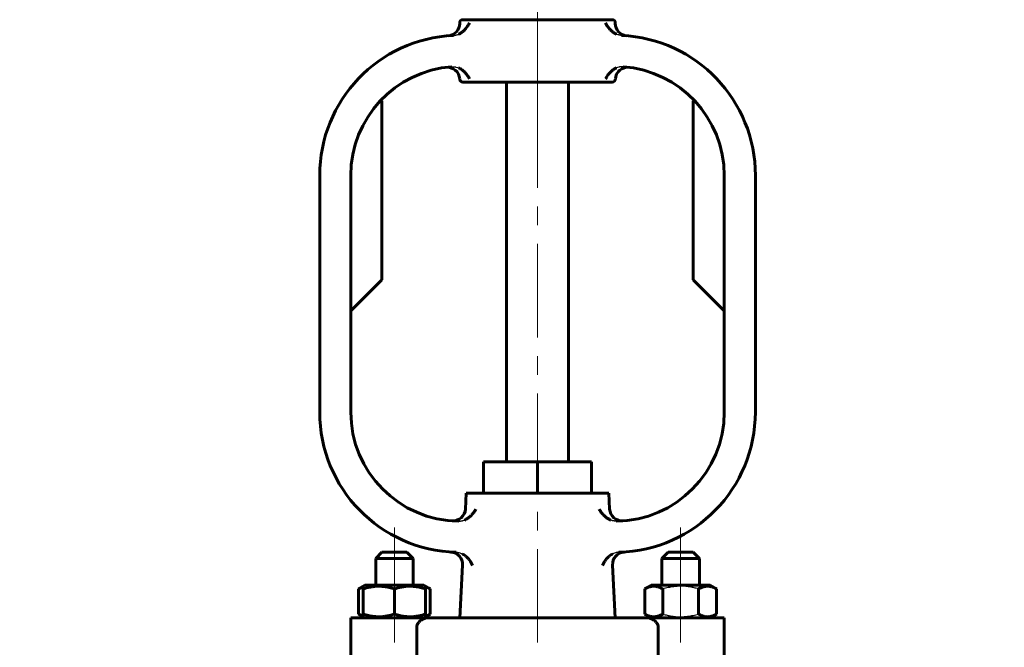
# Model space of a CAD drawing. Header units: millimetres. Extents: x 0 to 420, y 0 to 297.
# Tile 4 of 7: x 84 to 163, y 173 to 223. Entities that reach past the tile are written whole.
import ezdxf

# ---------------------------------------------------------------- set-up
doc = ezdxf.new("R2010")
doc.units = ezdxf.units.MM
for name, pattern in [('K5LT-1', [0]), ('K5LT_AXLED', [12, 7.5, -1.5, 1.5, -1.5]), ('K5LT_BASIC', [0]), ('K5LT_THIN', [0])]:
    doc.linetypes.add(name, pattern=pattern)
doc.layers.add('Системный слой', color=7, linetype='Continuous')
doc.layers.add('Системный слой (1)', color=7, linetype='Continuous', true_color=0x6c6c6c)
doc.styles.add('KDIMTEXTSTYLE', font='txt', dxfattribs={"width": 0.96, "oblique": 15, "height": 5})
doc.styles.add('KTEXTSTYLE', font='txt', dxfattribs={"width": 0.96, "height": 5})
doc.dimstyles.new('KDIMSTYLE (0.50)', dxfattribs={"dimtxt": 5, "dimasz": 1, "dimexe": 2, "dimexo": 0, "dimgap": 1, "dimtad": 1, "dimlfac": 2, "dimtxsty": 'KDIMTEXTSTYLE', "dimsah": 1, "dimcen": 0, "dimdle": 1, "dimadec": 0, "dimazin": 0, "dimtfac": 0.667, "dimtmove": 0, "dimatfit": 3, "dimfxl": 1, "dimtvp": 1, "dimtolj": 1, "dimtzin": 0, "dimarcsym": 0})

# ---------------------------------------------------------------- blocks, each defined once
blk = doc.blocks.new('U3')
at = {"layer": 'Системный слой (1)', "color": 150, "linetype": 'K5LT_BASIC', "lineweight": 60, "true_color": 0x0080ff}
for p, q in [((119.44, 183.674), (119.507, 184.958)), ((118.983, 174.958), (119.204, 179.18))]:
    blk.add_line(p, q, dxfattribs=at)
blk = doc.blocks.new('U4')
at = {"layer": 'Системный слой (1)', "color": 150, "linetype": 'K5LT_BASIC', "lineweight": 60, "true_color": 0x0080ff}
for p, q in [((131.026, 183.674), (130.959, 184.958)), ((131.483, 174.958), (131.262, 179.18))]:
    blk.add_line(p, q, dxfattribs=at)
blk = doc.blocks.new('U7')
at = {"layer": 'Системный слой (1)', "color": 150, "linetype": 'K5LT_BASIC', "lineweight": 60, "true_color": 0x0080ff}
for p, q in [((113.733, 177.558), (111.358, 177.558)), ((116.108, 177.558), (113.733, 177.558))]:
    blk.add_line(p, q, dxfattribs=at)
blk = doc.blocks.new('U8')
at = {"layer": 'Системный слой (1)', "color": 150, "linetype": 'K5LT_BASIC', "lineweight": 60, "true_color": 0x0080ff}
for p, q in [((110.846, 175.253), (110.974, 175.184)), ((110.974, 175.184), (111.103, 175.126)), ((111.103, 175.126), (111.233, 175.081))]:
    blk.add_line(p, q, dxfattribs=at)
blk = doc.blocks.new('U9')
at = {"layer": 'Системный слой (1)', "color": 150, "linetype": 'K5LT_BASIC', "lineweight": 60, "true_color": 0x0080ff}
for p, q in [((116.233, 175.081), (116.363, 175.126)), ((116.363, 175.126), (116.492, 175.184)), ((116.492, 175.184), (116.62, 175.253))]:
    blk.add_line(p, q, dxfattribs=at)
blk = doc.blocks.new('U10')
at = {"layer": 'Системный слой (1)', "color": 150, "linetype": 'K5LT_BASIC', "lineweight": 60, "true_color": 0x0080ff}
for p, q in [((116.363, 177.389), (116.233, 177.434)), ((116.492, 177.331), (116.363, 177.389)), ((116.62, 177.262), (116.492, 177.331))]:
    blk.add_line(p, q, dxfattribs=at)
blk = doc.blocks.new('U11')
at = {"layer": 'Системный слой (1)', "color": 150, "linetype": 'K5LT_BASIC', "lineweight": 60, "true_color": 0x0080ff}
for p, q in [((110.974, 177.331), (110.846, 177.262)), ((111.103, 177.389), (110.974, 177.331)), ((111.233, 177.434), (111.103, 177.389))]:
    blk.add_line(p, q, dxfattribs=at)
blk = doc.blocks.new('D3')
at = {"layer": 'Системный слой (1)'}
for points in [[(68.467, 239.458), (67.809, 244.458), (67.151, 239.458), (67.809, 239.958)], [(67.809, 145.958), (68.467, 150.958), (67.809, 150.458), (67.151, 150.958)]]:
    blk.add_hatch(color=7, dxfattribs=at).paths.add_polyline_path(points)
at = {"layer": 'Системный слой (1)', "color": 7, "linetype": 'K5LT_THIN', "lineweight": 18}
for p, q in [((123.014, 244.458), (65.809, 244.458)), ((67.151, 239.458), (67.809, 244.458)), ((67.809, 244.458), (68.467, 239.458)), ((67.809, 244.458), (67.809, 145.958)), ((67.809, 239.958), (67.151, 239.458)), ((68.467, 239.458), (67.809, 239.958)), ((67.809, 145.958), (67.151, 150.958)), ((67.151, 150.958), (67.809, 150.458)), ((67.809, 150.458), (68.467, 150.958)), ((68.467, 150.958), (67.809, 145.958)), ((162.733, 145.958), (65.809, 145.958))]:
    blk.add_line(p, q, dxfattribs=at)
blk.add_wipeout([(66.809, 190.064), (59.427, 190.064), (59.427, 199.94), (66.809, 199.94)]).dxf.layer = 'Системный слой (1)'
at = {"layer": 'Системный слой (1)', "color": 7, "insert": (60.221, 190.064), "char_height": 5, "attachment_point": 1, "rotation": 90, "style": 'KTEXTSTYLE'}
blk.add_mtext('\\fArial|b0|c204|p34;\\H5.0;\\W1.000;\\Q15;\\fGOST Type AU|b0|i0|c204|p34;\\Q15;\\W0.960;197', dxfattribs=at)
blk = doc.blocks.new('KDIMARROW_01')
at = {"layer": 'Системный слой'}
blk.add_hatch(color=0, dxfattribs=at).paths.add_polyline_path([(0, 0), (-5, 0.658), (-4.5, 0), (-5, -0.658)])
at = {"layer": 'Системный слой', "color": 0, "linetype": 'K5LT_THIN', "lineweight": 18}
for p, q in [((-4.5, 0), (-5, 0.658)), ((-5, 0.658), (0, 0)), ((0, 0), (-5, -0.658)), ((-5, -0.658), (-4.5, 0))]:
    blk.add_line(p, q, dxfattribs=at)
at = {"layer": 'Системный слой (1)', "color": 0, "linetype": 'K5LT_THIN', "lineweight": 18}
blk.add_line((292.941, 145.958), (292.441, 145.958), dxfattribs=at)

msp = doc.modelspace()

# ---------------------------------------------------------------- linework, layer by layer
at = {"layer": 'Системный слой (1)', "color": 150, "linetype": 'K5LT_BASIC', "lineweight": 60, "true_color": 0x0080ff}
for p, q in [((118.983, 222.6604), (118.983, 222.7013)), ((119.233, 222.9513), (131.233, 222.9513)), ((131.483, 222.6604), (131.483, 222.7013)), ((119.2313, 217.9513), (119.9782, 217.9513)), ((119.9782, 217.9513), (119.9785, 217.9513)), ((119.9785, 217.9513), (130.4875, 217.9513)), ((122.733, 187.4575), (122.733, 217.9513)), ((127.733, 187.4575), (127.733, 217.9513)), ((130.4875, 217.9513), (130.4878, 217.9513)), ((130.4878, 217.9513), (131.2347, 217.9513)), ((112.6141, 216.4513), (112.733, 216.4513)), ((112.733, 216.4513), (112.733, 202.0825)), ((137.733, 216.4513), (137.733, 202.0825)), ((137.733, 216.4513), (137.8519, 216.4513)), ((107.733, 210.4513), (107.733, 191.4575)), ((110.233, 210.4513), (110.233, 191.4575)), ((140.233, 191.4575), (140.233, 210.4513)), ((142.733, 191.4575), (142.733, 210.4513)), ((110.233, 199.5825), (112.733, 202.0825)), ((137.733, 202.0825), (140.233, 199.5825)), ((120.9029, 187.4575), (125.233, 187.4575)), ((120.9029, 184.9575), (120.9029, 187.4575)), ((125.233, 184.9575), (125.233, 187.4575)), ((125.233, 187.4575), (129.5631, 187.4575)), ((129.5631, 184.9575), (129.5631, 187.4575)), ((119.5071, 184.9575), (130.9589, 184.9575)), ((112.233, 179.7075), (112.733, 180.2075)), ((112.233, 179.7075), (115.233, 179.7075)), ((112.233, 177.5575), (112.233, 179.7075)), ((112.733, 180.2075), (114.733, 180.2075)), ((115.233, 179.7075), (114.733, 180.2075)), ((115.233, 177.5575), (115.233, 179.7075)), ((135.233, 179.7075), (135.733, 180.2075)), ((135.233, 177.5575), (135.233, 179.7075)), ((135.233, 179.7075), (138.233, 179.7075)), ((135.733, 180.2075), (137.733, 180.2075)), ((138.233, 179.7075), (137.733, 180.2075)), ((138.233, 177.5575), (138.233, 179.7075)), ((110.8463, 177.2621), (111.358, 177.5575)), ((110.8463, 175.253), (110.8463, 177.2621)), ((111.233, 177.4854), (111.358, 177.5575)), ((111.233, 177.2621), (111.233, 177.4854)), ((111.233, 175.253), (111.233, 177.2621)), ((113.733, 175.253), (113.733, 177.2621)), ((116.233, 177.4854), (116.108, 177.5575)), ((116.6198, 177.2621), (116.108, 177.5575)), ((116.233, 177.4854), (116.233, 177.2621)), ((116.233, 175.253), (116.233, 177.2621)), ((116.6198, 175.253), (116.6198, 177.2621)), ((133.8463, 177.2621), (134.358, 177.5575)), ((133.8463, 175.253), (133.8463, 177.2621)), ((134.233, 177.4854), (134.358, 177.5575)), ((139.108, 177.5575), (134.358, 177.5575)), ((135.2896, 175.253), (135.2896, 177.2621)), ((138.1764, 175.253), (138.1764, 177.2621)), ((139.6198, 177.2621), (139.108, 177.5575)), ((139.233, 177.4854), (139.108, 177.5575)), ((139.6198, 175.253), (139.6198, 177.2621)), ((110.233, 169.9575), (110.233, 174.9575)), ((110.233, 174.9575), (116.414, 174.9575)), ((111.358, 174.9575), (110.8463, 175.253)), ((111.233, 175.0297), (111.233, 175.253)), ((111.358, 174.9575), (111.233, 175.0297)), ((116.108, 174.9575), (116.6198, 175.253)), ((116.108, 174.9575), (116.233, 175.0297)), ((116.233, 175.253), (116.233, 175.0297)), ((116.414, 174.9575), (134.0521, 174.9575)), ((134.358, 174.9575), (133.8463, 175.253)), ((134.0521, 174.9575), (140.233, 174.9575)), ((134.358, 174.9575), (134.233, 175.0297)), ((139.108, 174.9575), (139.6198, 175.253)), ((139.108, 174.9575), (139.233, 175.0297)), ((140.233, 169.9575), (140.233, 174.9575)), ((115.5358, 169.9575), (115.5358, 174.2075)), ((134.9302, 169.9575), (134.9302, 174.2075))]:
    msp.add_line(p, q, dxfattribs=at)
for centre, radius, start, end in [((117.983, 222.6604), 1, 274.682417, 0), ((119.233, 222.7013), 0.25, 90, 180), ((131.233, 222.7013), 0.25, 0, 90), ((132.483, 222.6604), 1, 180, 265.317583), ((118.983, 210.4513), 11.25, 92.598278, 180), ((131.483, 210.4513), 11.25, 0, 87.401722), ((118.983, 210.4513), 8.75, 94.109069, 180), ((117.983, 218.1365), 1, 3.31927, 97.413674), ((132.483, 218.1365), 1, 82.586326, 176.680745), ((131.483, 210.4513), 8.75, 0, 85.890931), ((119.2313, 218.2013), 0.25, 182.970945, 270), ((131.2347, 218.2013), 0.25, 270, 357.029055), ((118.983, 191.4575), 11.25, 180, 268.508887), ((118.983, 191.4575), 8.75, 180, 269.511978), ((131.483, 191.4575), 8.75, 270.488022, 0), ((131.483, 191.4575), 11.25, 271.491113, 0), ((118.4412, 183.7265), 1, 265.991123, 357), ((132.0248, 183.7265), 1, 183, 274.008877), ((118.2057, 179.2322), 1, 357, 86.361751), ((132.2604, 179.2322), 1, 93.638249, 183)]:
    msp.add_arc(centre, radius, start, end, dxfattribs=at)
for points, knots in [([(118.8838, 221.7866), (118.931, 221.8075), (119.0144, 221.8507), (119.1581, 221.9432), (119.2863, 222.0477), (119.4016, 222.1624), (119.4986, 222.2731), (119.585, 222.3885), (119.679, 222.5363), (119.7311, 222.6371), (119.7595, 222.7009)], [0, 0, 0, 0, 1.194034, 2.1903354, 4.0452048, 5.1771541, 6.2447328, 7.8046723, 8.9677363, 11, 11, 11, 11]), ([(131.5822, 221.7866), (131.5368, 221.8068), (131.4563, 221.8482), (131.317, 221.9368), (131.1919, 222.0371), (131.0753, 222.1507), (130.9777, 222.2604), (130.8889, 222.3772), (130.7917, 222.5275), (130.7366, 222.6335), (130.7065, 222.7009)], [0, 0, 0, 0, 1.1509266, 2.1111096, 3.9033335, 5.0041375, 6.1575096, 7.6416155, 8.8526437, 11, 11, 11, 11]), ([(118.8838, 219.0902), (118.9383, 219.0668), (119.0364, 219.0167), (119.1722, 218.9277), (119.2873, 218.8358), (119.3896, 218.7395), (119.4874, 218.6332), (119.5764, 218.5194), (119.674, 218.3722), (119.7292, 218.2678), (119.7593, 218.2013)], [0, 0, 0, 0, 1.3886491, 2.6043745, 3.8991832, 4.9958473, 6.1455931, 7.6284544, 8.8421898, 11, 11, 11, 11]), ([(131.5822, 219.0902), (131.5361, 219.0704), (131.4545, 219.0298), (131.3148, 218.9436), (131.1818, 218.8403), (131.0603, 218.7235), (130.9593, 218.6099), (130.8589, 218.4775), (130.7724, 218.3369), (130.7244, 218.2404), (130.7067, 218.2012)], [0, 0, 0, 0, 1.1766194, 2.1492283, 3.929248, 5.2780407, 6.4091602, 7.8805969, 9.729419, 11, 11, 11, 11]), ([(119.3555, 182.7935), (119.4017, 182.8124), (119.483, 182.8511), (119.6228, 182.9332), (119.7484, 183.0257), (119.8641, 183.1286), (119.966, 183.2318), (120.061, 183.3438), (120.1699, 183.4939), (120.2326, 183.5993), (120.2679, 183.6671)], [0, 0, 0, 0, 1.1715683, 2.1289662, 3.8822235, 4.9607211, 6.0056998, 7.5860994, 8.8103408, 11, 11, 11, 11]), ([(131.1105, 182.7935), (131.0643, 182.8124), (130.983, 182.851), (130.8433, 182.9332), (130.7177, 183.0257), (130.6019, 183.1286), (130.5, 183.2318), (130.405, 183.3438), (130.2961, 183.4939), (130.2334, 183.5993), (130.1981, 183.6671)], [0, 0, 0, 0, 1.1711874, 2.1284101, 3.8816869, 4.9604315, 6.0055596, 7.5860858, 8.8103405, 11, 11, 11, 11]), ([(119.1907, 180.0821), (119.2435, 180.0545), (119.3461, 179.9921), (119.472, 179.8941), (119.5762, 179.7977), (119.6597, 179.7091), (119.7493, 179.6013), (119.8318, 179.4855), (119.9248, 179.3313), (119.9761, 179.2243), (120.0038, 179.1562)], [0, 0, 0, 0, 1.4202835, 2.8816713, 3.8971231, 4.9608785, 5.9891743, 7.5560292, 8.7846948, 11, 11, 11, 11]), ([(131.2753, 180.0821), (131.2225, 180.0545), (131.12, 179.9921), (130.9941, 179.8942), (130.8899, 179.7977), (130.8063, 179.7091), (130.7167, 179.6014), (130.6343, 179.4855), (130.5412, 179.3313), (130.4899, 179.2243), (130.4622, 179.1562)], [0, 0, 0, 0, 1.4199933, 2.8812574, 3.8967689, 4.9606576, 5.9890742, 7.5560193, 8.7846929, 11, 11, 11, 11]), ([(113.733, 177.2621), (113.5918, 177.3092), (113.3884, 177.3684), (113.1128, 177.4273), (112.9296, 177.4566), (112.7555, 177.4752), (112.6015, 177.4844), (112.4294, 177.4866), (112.2423, 177.4786), (112.0185, 177.4551), (111.68, 177.3969), (111.4124, 177.3219), (111.233, 177.2621)], [0, 0, 0, 0, 2.2593086, 3.2191746, 4.3060713, 5.1005028, 5.9048594, 6.6745722, 7.7434912, 8.7803557, 10.1268671, 13, 13, 13, 13]), ([(116.233, 177.2621), (116.0918, 177.3092), (115.8884, 177.3684), (115.6128, 177.4273), (115.4296, 177.4566), (115.2555, 177.4752), (115.1015, 177.4844), (114.9294, 177.4866), (114.7423, 177.4786), (114.5185, 177.4551), (114.18, 177.3969), (113.9124, 177.3219), (113.733, 177.2621)], [0, 0, 0, 0, 2.2593086, 3.2191746, 4.3060713, 5.1005028, 5.9048594, 6.6745722, 7.7434912, 8.7803557, 10.1268671, 13, 13, 13, 13]), ([(135.2896, 177.2621), (135.1934, 177.3176), (135.0542, 177.3861), (134.8798, 177.443), (134.7738, 177.4673), (134.673, 177.4819), (134.5717, 177.4871), (134.4615, 177.482), (134.338, 177.4638), (134.1642, 177.4176), (133.9963, 177.3452), (133.8801, 177.2816), (133.8463, 177.2621)], [0, 0, 0, 0, 2.6664898, 3.8104252, 4.7004436, 5.503844, 6.499853, 7.3954291, 8.4365302, 9.7948231, 12.0596697, 13, 13, 13, 13]), ([(139.6198, 177.2621), (139.5235, 177.3176), (139.3843, 177.3861), (139.2099, 177.443), (139.104, 177.4673), (139.0031, 177.4819), (138.9018, 177.4871), (138.7916, 177.482), (138.6681, 177.4638), (138.4944, 177.4176), (138.3264, 177.3452), (138.2103, 177.2816), (138.1764, 177.2621)], [0, 0, 0, 0, 2.6664898, 3.8104252, 4.7004436, 5.503844, 6.499853, 7.3954291, 8.4365302, 9.7948231, 12.0596697, 13, 13, 13, 13]), ([(111.233, 175.253), (111.3742, 175.2059), (111.5776, 175.1466), (111.8532, 175.0878), (112.0364, 175.0585), (112.2105, 175.0399), (112.3645, 175.0307), (112.5366, 175.0285), (112.7237, 175.0365), (112.9475, 175.06), (113.286, 175.1182), (113.5537, 175.1932), (113.733, 175.253)], [0, 0, 0, 0, 2.2593086, 3.2191746, 4.3060713, 5.1005028, 5.9048594, 6.6745722, 7.7434912, 8.7803557, 10.1268671, 13, 13, 13, 13]), ([(113.733, 175.253), (113.8742, 175.2059), (114.0776, 175.1466), (114.3532, 175.0878), (114.5364, 175.0585), (114.7105, 175.0399), (114.8645, 175.0307), (115.0366, 175.0285), (115.2237, 175.0365), (115.4475, 175.06), (115.786, 175.1182), (116.0537, 175.1932), (116.233, 175.253)], [0, 0, 0, 0, 2.2593086, 3.2191746, 4.3060713, 5.1005028, 5.9048594, 6.6745722, 7.7434912, 8.7803557, 10.1268671, 13, 13, 13, 13]), ([(116.414, 174.9575), (116.3789, 174.9575), (116.308, 174.9507), (116.1995, 174.9228), (116.093, 174.8809), (115.9911, 174.8281), (115.9082, 174.775), (115.8484, 174.7302), (115.7992, 174.6899), (115.7576, 174.6517), (115.719, 174.6118), (115.6866, 174.5753), (115.6483, 174.527), (115.6144, 174.4752), (115.582, 174.4143), (115.5601, 174.3604), (115.5428, 174.2939), (115.5366, 174.2471), (115.5358, 174.2154), (115.5358, 174.2075)], [0, 0, 0, 0, 2.179411, 4.3073466, 6.3533535, 8.2914973, 10.1287863, 11.1274318, 11.8054371, 13.0734433, 13.6847168, 14.2776984, 15.2235945, 16.3513775, 16.9034218, 18.1082213, 18.7336467, 19.6839673, 20, 20, 20, 20]), ([(133.8463, 175.253), (133.9425, 175.1974), (134.0817, 175.1289), (134.2561, 175.0721), (134.362, 175.0478), (134.4629, 175.0332), (134.5642, 175.028), (134.6744, 175.0331), (134.7979, 175.0512), (134.9717, 175.0975), (135.1396, 175.1699), (135.2557, 175.2334), (135.2896, 175.253)], [0, 0, 0, 0, 2.6664898, 3.8104252, 4.7004436, 5.503844, 6.499853, 7.3954291, 8.4365302, 9.7948231, 12.0596697, 13, 13, 13, 13]), ([(134.0521, 174.9575), (134.0871, 174.9575), (134.1581, 174.9507), (134.2666, 174.9228), (134.373, 174.8809), (134.4749, 174.8281), (134.5578, 174.775), (134.6176, 174.7302), (134.6668, 174.6899), (134.7084, 174.6517), (134.747, 174.6118), (134.7795, 174.5753), (134.8177, 174.527), (134.8516, 174.4752), (134.884, 174.4143), (134.9059, 174.3604), (134.9232, 174.2939), (134.9294, 174.2471), (134.9302, 174.2154), (134.9302, 174.2075)], [0, 0, 0, 0, 2.179411, 4.3073466, 6.3533535, 8.2914973, 10.1287863, 11.1274318, 11.8054371, 13.0734433, 13.6847168, 14.2776984, 15.2235945, 16.3513775, 16.9034218, 18.1082213, 18.7336467, 19.6839673, 20, 20, 20, 20]), ([(138.1764, 175.253), (138.2726, 175.1974), (138.4119, 175.1289), (138.5862, 175.0721), (138.6922, 175.0478), (138.793, 175.0332), (138.8943, 175.028), (139.0045, 175.0331), (139.128, 175.0512), (139.3018, 175.0975), (139.4698, 175.1699), (139.5859, 175.2334), (139.6198, 175.253)], [0, 0, 0, 0, 2.6664898, 3.8104252, 4.7004436, 5.503844, 6.499853, 7.3954291, 8.4365302, 9.7948231, 12.0596697, 13, 13, 13, 13])]:
    msp.add_open_spline(points, degree=3, knots=knots, dxfattribs=at)
at = {"layer": 'Системный слой (1)', "color": 7, "linetype": 'K5LT-1'}
for points, knots in [([(118.473, 221.6897), (118.4827, 221.6902), (118.502, 221.6913), (118.531, 221.6937), (118.5599, 221.6969), (118.5991, 221.7022), (118.6483, 221.7108), (118.7267, 221.7289), (118.8056, 221.7538), (118.8634, 221.7775), (118.8838, 221.7866)], [0, 0, 0, 0, 0.2380844, 0.4761688, 0.7142531, 0.9523375, 1.4462387, 1.9401399, 2.9279423, 3.4748823, 3.4748823, 3.4748823, 3.4748823]), ([(131.993, 221.6897), (131.9833, 221.6902), (131.964, 221.6913), (131.935, 221.6937), (131.9061, 221.6969), (131.8669, 221.7022), (131.8177, 221.7108), (131.7393, 221.7289), (131.6604, 221.7538), (131.6026, 221.7775), (131.5822, 221.7866)], [0, 0, 0, 0, 0.2380844, 0.4761688, 0.7142531, 0.9523375, 1.4462387, 1.9401399, 2.9279423, 3.4748831, 3.4748831, 3.4748831, 3.4748831]), ([(118.356, 219.1788), (118.3655, 219.1795), (118.3846, 219.1806), (118.4132, 219.1816), (118.4419, 219.1818), (118.4801, 219.1812), (118.5277, 219.1786), (118.5875, 219.1723), (118.6481, 219.1626), (118.7495, 219.1405), (118.8273, 219.1145), (118.8838, 219.0902)], [0, 0, 0, 0, 0.2362549, 0.4725098, 0.7087647, 0.9450195, 1.4175293, 1.8900391, 2.4315294, 2.9357564, 4.4559351, 4.4559351, 4.4559351, 4.4559351]), ([(132.11, 219.1788), (132.1005, 219.1795), (132.0814, 219.1806), (132.0528, 219.1816), (132.0241, 219.1818), (131.9859, 219.1812), (131.9383, 219.1786), (131.8785, 219.1723), (131.8179, 219.1626), (131.7165, 219.1405), (131.6387, 219.1145), (131.5822, 219.0902)], [0, 0, 0, 0, 0.2362549, 0.4725098, 0.7087647, 0.9450195, 1.4175293, 1.8900391, 2.4315294, 2.9357564, 4.4559351, 4.4559351, 4.4559351, 4.4559351]), ([(118.9085, 182.7079), (118.9181, 182.7078), (118.9375, 182.7079), (118.9665, 182.7087), (118.9956, 182.7103), (119.0342, 182.7134), (119.0822, 182.719), (119.142, 182.7291), (119.2022, 182.7426), (119.2747, 182.763), (119.325, 182.7811), (119.3555, 182.7935)], [0, 0, 0, 0, 0.2363601, 0.4727201, 0.7090802, 0.9454403, 1.4181604, 1.8908806, 2.4244669, 2.9243019, 3.7283228, 3.7283228, 3.7283228, 3.7283228]), ([(131.5575, 182.7079), (131.5479, 182.7078), (131.5285, 182.7079), (131.4995, 182.7087), (131.4705, 182.7103), (131.4319, 182.7134), (131.3838, 182.719), (131.324, 182.7291), (131.2638, 182.7426), (131.1913, 182.763), (131.141, 182.7811), (131.1105, 182.7935)], [0, 0, 0, 0, 0.2363601, 0.4727201, 0.7090802, 0.9454403, 1.4181604, 1.8908806, 2.424466, 2.9243001, 3.7283262, 3.7283262, 3.7283262, 3.7283262]), ([(118.6903, 180.2114), (118.6998, 180.2111), (118.719, 180.2104), (118.7478, 180.2085), (118.7766, 180.206), (118.8155, 180.2015), (118.8645, 180.194), (118.9428, 180.1778), (119.0537, 180.1456), (119.1415, 180.1077), (119.1907, 180.0821)], [0, 0, 0, 0, 0.2427779, 0.4855558, 0.7283338, 0.9711117, 1.4756528, 1.980194, 2.9892764, 4.3896742, 4.3896742, 4.3896742, 4.3896742]), ([(131.7758, 180.2114), (131.7662, 180.2111), (131.747, 180.2104), (131.7182, 180.2085), (131.6894, 180.206), (131.6505, 180.2015), (131.6015, 180.194), (131.5232, 180.1778), (131.4123, 180.1456), (131.3245, 180.1077), (131.2753, 180.0821)], [0, 0, 0, 0, 0.2427779, 0.4855558, 0.7283338, 0.9711117, 1.4756528, 1.980194, 2.9892764, 4.3896734, 4.3896734, 4.3896734, 4.3896734]), ([(138.1764, 177.2621), (138.1091, 177.2815), (137.9373, 177.3285), (137.625, 177.4006), (137.3107, 177.451), (137.0681, 177.4734), (136.933, 177.4812), (136.8456, 177.4842), (136.7722, 177.4853), (136.6933, 177.4855), (136.5943, 177.4837), (136.4754, 177.4783), (136.3047, 177.4659), (136.0575, 177.437), (135.7759, 177.3857), (135.512, 177.3238), (135.3635, 177.2834), (135.2896, 177.2621)], [0, 0, 0, 0, 3.1522963, 8.0240269, 14.4303577, 17.4742998, 18.9962709, 20.5182419, 21.4098548, 22.3014677, 24.0846935, 25.8679193, 27.6511451, 31.7925039, 37.0725247, 40.5362624, 44, 44, 44, 44]), ([(135.2896, 175.253), (135.3569, 175.2336), (135.5287, 175.1866), (135.841, 175.1145), (136.1553, 175.064), (136.3979, 175.0417), (136.533, 175.0339), (136.6205, 175.0309), (136.6938, 175.0298), (136.7728, 175.0296), (136.8717, 175.0314), (136.9906, 175.0368), (137.1613, 175.0492), (137.4085, 175.0781), (137.6901, 175.1293), (137.9541, 175.1913), (138.1025, 175.2317), (138.1764, 175.253)], [0, 0, 0, 0, 3.1522963, 8.0240269, 14.4303577, 17.4742998, 18.9962709, 20.5182419, 21.4098548, 22.3014677, 24.0846935, 25.8679193, 27.6511451, 31.7925039, 37.0725247, 40.5362624, 44, 44, 44, 44])]:
    msp.add_open_spline(points, degree=3, knots=knots, dxfattribs=at)

# ---------------------------------------------------------------- block references
at = {"layer": 'Системный слой (1)'}
for name in ['U3', 'U4', 'U11', 'U7', 'U10', 'U8', 'U9']:
    msp.add_blockref(name, (0, 0), dxfattribs=at)

# ---------------------------------------------------------------- next in the draw order: dimensions: what is measured, and where the dimension line sits
at = {"layer": 'Системный слой (1)', "color": 7}
dim = msp.add_linear_dim(base=(67.809, 244.4578), p1=(162.733, 145.9575), p2=(123.014, 244.4578), angle=90, dimstyle='KDIMSTYLE (0.50)', override={"dimexo": 0, "dimpost": '\\fGOST Type AU|b0|c204|p34;\\H5.0;\\W0.960;\\Q15;<>', "dimblk1": 'KDIMARROW_01', "dimblk2": 'KDIMARROW_01', "dimse1": 0, "dimse2": 0, "dimclrt": 7, "dimtol": 1, "dimtp": 0, "dimtm": 0, "dimtdec": 5, "dimtolj": 1}, dxfattribs=at)
dim.commit()
dim.dimension.update_dxf_attribs({"geometry": 'D3', "text_midpoint": (67.809, 195.2077), "dimtype": 160})

# ---------------------------------------------------------------- next in the draw order: linework, layer by layer
at = {"layer": 'Системный слой (1)', "color": 30, "linetype": 'K5LT_AXLED', "lineweight": 18, "true_color": 0xff8000}
for p, q in [((125.233, 216.2013), (125.233, 246.4575)), ((125.233, 185.4575), (125.233, 219.9513)), ((125.233, 172.9575), (125.233, 186.9575)), ((113.733, 175.2621), (113.733, 182.2075)), ((136.733, 175.2621), (136.733, 182.2075)), ((113.733, 172.9575), (113.733, 177.253)), ((136.733, 172.9575), (136.733, 177.253))]:
    msp.add_line(p, q, dxfattribs=at)

doc.saveas('drawing.dxf')
